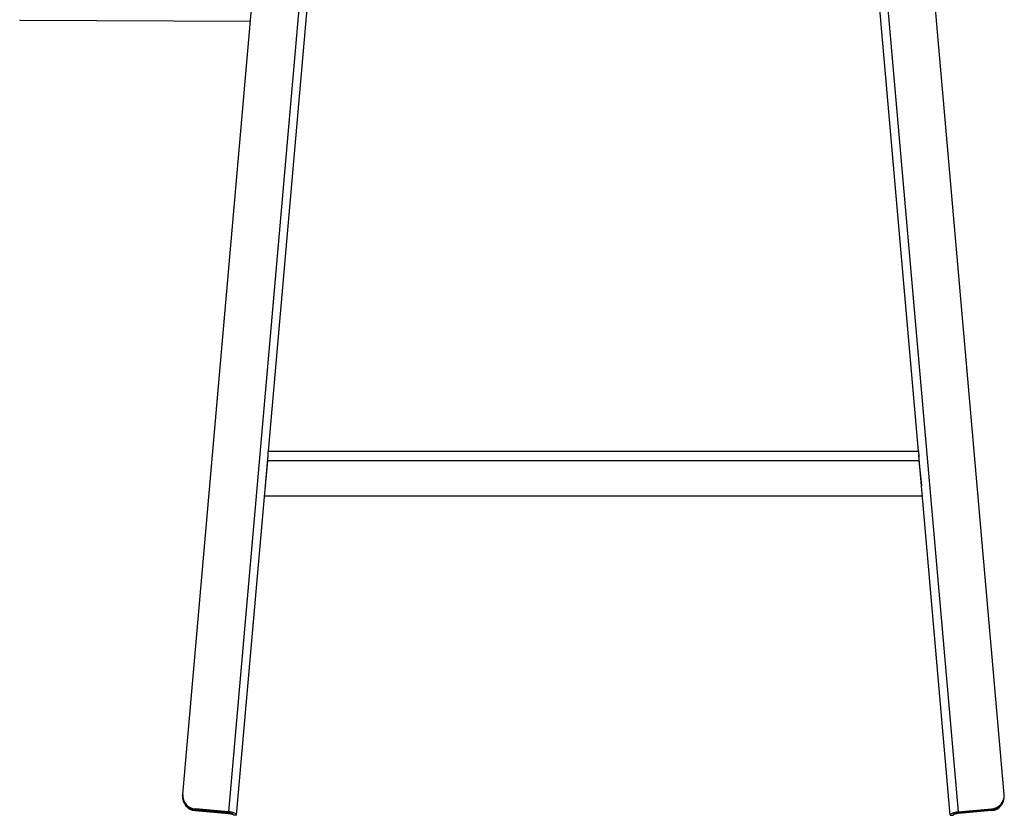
# Model space of a CAD drawing. Header units: inches. Extents: x 14 to 105, y 12 to 131.
# Tile 2 of 7: x 69 to 105, y 12 to 40. Entities that reach past the tile are written whole.
import ezdxf

# ---------------------------------------------------------------- set-up
doc = ezdxf.new("R2010")
doc.units = ezdxf.units.IN
doc.header["$MEASUREMENT"] = 0

msp = doc.modelspace()

# ---------------------------------------------------------------- linework, layer by layer
for p, q in [((75.135, 12.371), (79.269, 59.633)), ((104.725, 12.371), (100.59, 59.633)), ((80.973, 59.554), (76.791, 11.755)), ((78.225, 24.746), (81.26, 59.435)), ((101.634, 24.746), (98.6, 59.435)), ((98.887, 59.554), (103.069, 11.755)), ((69.265, 40.26), (77.572, 40.227)), ((77.077, 11.628), (78.212, 24.598)), ((78.204, 24.417), (78.207, 24.472)), ((78.224, 24.746), (101.635, 24.746)), ((102.782, 11.628), (101.647, 24.598)), ((78.117, 23.505), (78.204, 24.417)), ((78.117, 23.486), (78.204, 24.398)), ((78.204, 24.417), (78.204, 24.398)), ((101.656, 24.398), (78.204, 24.398)), ((101.656, 24.417), (101.656, 24.398)), ((101.656, 24.417), (101.742, 23.505)), ((101.656, 24.398), (101.742, 23.486)), ((78.115, 23.486), (78.117, 23.486)), ((78.116, 23.505), (78.117, 23.505)), ((78.117, 23.505), (78.117, 23.486)), ((101.742, 23.505), (101.742, 23.486)), ((101.742, 23.505), (101.743, 23.505)), ((101.742, 23.486), (101.745, 23.486)), ((101.777, 23.119), (78.083, 23.119)), ((75.131, 12.334), (75.135, 12.371)), ((75.131, 12.334), (75.131, 12.329)), ((104.728, 12.334), (104.725, 12.371)), ((104.728, 12.334), (104.729, 12.329)), ((75.586, 11.799), (76.785, 11.694)), ((75.592, 11.86), (75.589, 11.822)), ((76.787, 11.718), (75.589, 11.822)), ((76.791, 11.755), (75.592, 11.86)), ((76.787, 11.718), (76.785, 11.694)), ((76.787, 11.718), (76.791, 11.755)), ((103.069, 11.755), (104.268, 11.86)), ((103.072, 11.718), (103.069, 11.755)), ((103.072, 11.718), (104.271, 11.822)), ((103.072, 11.718), (103.074, 11.694)), ((104.273, 11.799), (103.074, 11.694)), ((104.268, 11.86), (104.271, 11.822)), ((77.077, 11.628), (76.969, 11.637)), ((102.782, 11.628), (102.891, 11.637))]:
    msp.add_line(p, q)
at = {"flags": 128}
for points in [[(76.969, 11.637), (76.966, 11.65), (76.957, 11.663), (76.94, 11.676), (76.918, 11.687), (76.89, 11.698), (76.858, 11.706), (76.824, 11.713), (76.787, 11.718)], [(77.077, 11.628), (77.073, 11.648), (77.058, 11.668), (77.032, 11.688), (76.997, 11.707), (76.953, 11.723), (76.903, 11.737), (76.848, 11.748), (76.791, 11.755)], [(102.782, 11.628), (102.786, 11.648), (102.801, 11.668), (102.827, 11.688), (102.862, 11.707), (102.906, 11.723), (102.956, 11.737), (103.011, 11.748), (103.069, 11.755)], [(102.891, 11.637), (102.893, 11.65), (102.903, 11.663), (102.919, 11.676), (102.942, 11.687), (102.969, 11.698), (103.001, 11.706), (103.036, 11.713), (103.072, 11.718)], [(76.785, 11.694), (76.822, 11.69), (76.857, 11.685), (76.889, 11.678), (76.916, 11.671), (76.939, 11.663), (76.956, 11.654), (76.966, 11.646), (76.969, 11.637)], [(103.074, 11.694), (103.038, 11.69), (103.003, 11.685), (102.971, 11.678), (102.943, 11.671), (102.92, 11.663), (102.904, 11.654), (102.894, 11.646), (102.891, 11.637)]]:
    msp.add_lwpolyline(points, dxfattribs=at)
for centre, radius, start, end in [((69.377, 40.275), 0.113, 178.7639, 187.2141), ((75.624, 12.292), 0.494, 175.7236, 265.6507), ((75.616, 12.307), 0.485, 176.7559, 266.7918), ((75.62, 12.345), 0.486, 176.9015, 266.6462), ((104.239, 12.345), 0.486, 273.3538, 3.0985), ((104.244, 12.307), 0.485, 273.2082, 3.2441), ((104.235, 12.292), 0.494, 274.3493, 4.2764)]:
    msp.add_arc(centre, radius, start, end)
for points in [[(78.204, 24.398), (78.204, 24.42), (78.205, 24.441), (78.207, 24.484), (78.208, 24.506), (78.21, 24.548), (78.211, 24.568), (78.212, 24.596), (78.212, 24.606), (78.213, 24.624), (78.214, 24.632), (78.214, 24.649), (78.215, 24.657), (78.216, 24.672), (78.216, 24.679), (78.218, 24.698), (78.218, 24.709), (78.22, 24.723), (78.22, 24.727), (78.221, 24.734), (78.222, 24.74), (78.223, 24.743), (78.224, 24.746), (78.224, 24.746), (78.224, 24.746)], [(101.635, 24.746), (101.636, 24.746), (101.637, 24.744), (101.638, 24.735), (101.639, 24.728), (101.641, 24.71), (101.642, 24.698), (101.643, 24.679), (101.644, 24.672), (101.645, 24.657), (101.645, 24.649), (101.646, 24.632), (101.646, 24.624), (101.647, 24.606), (101.648, 24.596), (101.649, 24.568), (101.65, 24.548), (101.651, 24.516), (101.652, 24.506), (101.652, 24.484), (101.653, 24.463), (101.654, 24.442), (101.655, 24.42), (101.655, 24.409), (101.656, 24.398)]]:
    msp.add_open_spline(points, degree=3, knots=[0, 0, 0, 0, 0.125, 0.125, 0.25, 0.25, 0.375, 0.375, 0.4375, 0.4375, 0.5, 0.5, 0.5625, 0.5625, 0.625, 0.625, 0.75, 0.75, 0.8125, 0.8125, 0.875, 0.9375, 0.9375, 1, 1, 1, 1])

doc.saveas('drawing.dxf')
